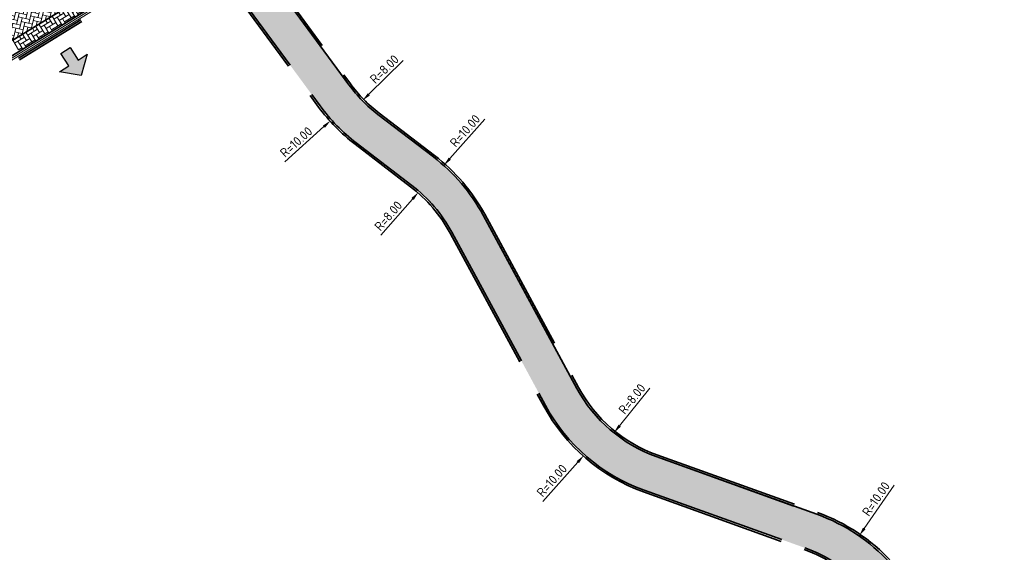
# Model space of a CAD drawing. Header units: metres. Extents: x 199937 to 201628, y 374508 to 375260.
# Tile 107 of 183: x 201317 to 201371, y 374832 to 374861. Entities that reach past the tile are written whole.
import ezdxf

# ---------------------------------------------------------------- set-up
doc = ezdxf.new("R2010")
doc.units = ezdxf.units.M
doc.linetypes.add('VH-OPSLUITBAND_100X200', pattern=[16, 8, -2, 4, -2])
doc.layers.add('000___INRIT-PIJL', color=252, linetype='Continuous')
for name, color, linetype, lineweight in [('N-WE-VH-GOOT-G', 170, 'Continuous', 35), ('N-WE-VH-KANTOPSLUITING_OPSLUITBAND_100X200-G', 150, 'VH-OPSLUITBAND_100X200', 35), ('N-WE-VH-KANTVERHARDING_STREKLAAG-G', 60, 'Continuous', 18), ('N-WE-VH-VERHARDING_BETONSTRAATSTEEN-G', 252, 'Continuous', 35), ('N-WE-VH-VERHARDING_TEGEL-A', 252, 'Continuous', 18), ('N-WE-VH-VERHARDING_TEGEL-G', 252, 'Continuous', 35), ('X-XX-AL-M-200', 7, 'Continuous', 18)]:
    doc.layers.add(name, color=color, linetype=linetype, lineweight=lineweight)
doc.layers.add('N-WE-VH-VERHARDING_BETONSTRAATSTEEN_HEIDE-A', color=7, linetype='Continuous', lineweight=0, true_color=0x986657)
doc.layers.add('N-WE-VH-VERHARDING_BETONSTRAATSTEEN_ROOD-A', color=7, linetype='Continuous', lineweight=0, true_color=0xa92c0a)
doc.styles.add('NLCS-ISO-M200-T25', font='NLCS-ISO.ttf', dxfattribs={"height": 0.5})
doc.dimstyles.new('NLCS-M200-T25-PIJL_L2_H1', dxfattribs={"dimscale": 0.2, "dimtxt": 2.5, "dimasz": 2.5, "dimexe": 2, "dimexo": 2, "dimgap": 0.7, "dimtad": 1, "dimzin": 0, "dimdsep": 46, "dimtxsty": 'NLCS-ISO-M200-T25', "dimcen": 0, "dimdle": 2, "dimclrd": 256, "dimclre": 256, "dimclrt": 256, "dimadec": 1, "dimazin": 0, "dimtfac": 1, "dimtdec": 3, "dimtofl": 0, "dimtmove": 0, "dimatfit": 3, "dimfxl": 2, "dimfxlon": 1, "dimtfillclr": 256, "dimtolj": 1, "dimtzin": 0, "dimlwd": -1, "dimlwe": -1, "dimarcsym": 0})

# ---------------------------------------------------------------- blocks, each defined once
blk = doc.blocks.new('inrit')
h = blk.add_hatch(color=256)
h.dxf.hatch_style = 1
h.paths.add_polyline_path([(0.3000000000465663, 1), (-0.300000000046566, 1), (-0.3000000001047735, 1.799999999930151), (-0.900000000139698, 1.799999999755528), (-2.328301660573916e-10, 2.599999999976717), (0.9000000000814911, 1.799999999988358), (0.2999999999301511, 1.799999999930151)])
at = {"color": 3, "flags": 128}
blk.add_lwpolyline([(0.3000000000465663, 1), (-0.300000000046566, 1), (-0.3000000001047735, 1.799999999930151), (-0.900000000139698, 1.799999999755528), (-2.328301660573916e-10, 2.599999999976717), (0.9000000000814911, 1.799999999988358), (0.2999999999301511, 1.799999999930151), (0.3000000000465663, 1)], dxfattribs=at)
blk = doc.blocks.new('*D497')
at = {"layer": 'Defpoints', "color": 0, "transparency": 16777216}
for p in [(201362.7086830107, 374832.6437026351), (201357.0263661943, 374824.4150164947)]:
    blk.add_point(p, dxfattribs=at)
at = {"layer": 'X-XX-AL-M-200', "transparency": 16777216}
blk.add_line((201364.6293060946, 374835.4249985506), (201362.9927988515, 374833.0551369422), dxfattribs=at)
blk.add_solid([(201362.924226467, 374833.1024895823), (201363.061371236, 374833.0077843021), (201362.7086830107, 374832.6437026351)], dxfattribs=at)
at = {"layer": 'X-XX-AL-M-200', "transparency": 16777216, "insert": (201363.632191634, 374834.6673952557), "char_height": 0.5, "attachment_point": 5, "rotation": 55.37299263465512, "style": 'NLCS-ISO-M200-T25', "bg_fill": 3, "box_fill_scale": 1.1, "bg_fill_color": 256, "bg_fill_true_color": 13158600, "bg_fill_transparency": 0}
blk.add_mtext('\\A1;R=10.00', dxfattribs=at)
blk = doc.blocks.new('*D498')
at = {"layer": 'Defpoints', "color": 0, "transparency": 16777216}
for p in [(201354.3273647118, 374844.5110963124), (201349.3139901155, 374838.2768301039)]:
    blk.add_point(p, dxfattribs=at)
at = {"layer": 'X-XX-AL-M-200', "transparency": 16777216}
blk.add_line((201351.2754729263, 374840.715986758), (201349.6273260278, 374838.666471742), dxfattribs=at)
blk.add_solid([(201349.5623857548, 374838.718694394), (201349.6922663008, 374838.61424909), (201349.3139901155, 374838.2768301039)], dxfattribs=at)
at = {"layer": 'X-XX-AL-M-200', "transparency": 16777216, "insert": (201350.3041469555, 374840.1304520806), "char_height": 0.5, "attachment_point": 5, "rotation": 51.19499959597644, "style": 'NLCS-ISO-M200-T25', "bg_fill": 3, "box_fill_scale": 1.1, "bg_fill_color": 256, "bg_fill_true_color": 13158600, "bg_fill_transparency": 0}
blk.add_mtext('\\A1;R=8.00', dxfattribs=at)
blk = doc.blocks.new('*D499')
at = {"layer": 'Defpoints', "color": 0, "transparency": 16777216}
for p in [(201354.3273647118, 374844.5110963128), (201347.6739959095, 374837.0456637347)]:
    blk.add_point(p, dxfattribs=at)
at = {"layer": 'X-XX-AL-M-200', "transparency": 16777216}
blk.add_line((201345.4251572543, 374834.5223475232), (201347.3413274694, 374836.6723921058), dxfattribs=at)
at = {"layer": 'X-XX-AL-M-200', "transparency": 16777216, "insert": (201345.9257562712, 374835.6702153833), "char_height": 0.5, "attachment_point": 5, "rotation": 48.291824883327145, "style": 'NLCS-ISO-M200-T25', "bg_fill": 3, "box_fill_scale": 1.1, "bg_fill_color": 256, "bg_fill_true_color": 13158600, "bg_fill_transparency": 0}
blk.add_mtext('\\A1;R=10.00', dxfattribs=at)
at = {"layer": 'X-XX-AL-M-200', "transparency": 16777216}
blk.add_solid([(201347.2791155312, 374836.7278368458), (201347.4035394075, 374836.6169473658), (201347.6739959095, 374837.0456637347)], dxfattribs=at)
blk = doc.blocks.new('*D500')
at = {"layer": 'Defpoints', "color": 0, "transparency": 16777216}
for p in [(201338.6443690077, 374851.4269386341), (201333.3760777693, 374845.4065476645)]:
    blk.add_point(p, dxfattribs=at)
at = {"layer": 'X-XX-AL-M-200', "transparency": 16777216}
blk.add_line((201336.5831500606, 374849.0714606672), (201338.3151008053, 374851.0506641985), dxfattribs=at)
blk.add_solid([(201338.2523883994, 374851.1055422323), (201338.3778132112, 374850.9957861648), (201338.6443690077, 374851.4269386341)], dxfattribs=at)
at = {"layer": 'X-XX-AL-M-200', "transparency": 16777216, "insert": (201336.9909972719, 374850.1297544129), "char_height": 0.5, "attachment_point": 5, "rotation": 48.81165399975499, "style": 'NLCS-ISO-M200-T25', "bg_fill": 3, "box_fill_scale": 1.1, "bg_fill_color": 256, "bg_fill_true_color": 13158600, "bg_fill_transparency": 0}
blk.add_mtext('\\A1;R=8.00', dxfattribs=at)
blk = doc.blocks.new('*D501')
at = {"layer": 'Defpoints', "color": 0, "transparency": 16777216}
for p in [(201340.0185277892, 374852.8816970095), (201333.3760777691, 374845.4065476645)]:
    blk.add_point(p, dxfattribs=at)
at = {"layer": 'X-XX-AL-M-200', "transparency": 16777216}
blk.add_line((201342.263675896, 374855.4082974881), (201340.3506502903, 374853.2554544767), dxfattribs=at)
blk.add_solid([(201340.2883573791, 374853.3108082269), (201340.4129432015, 374853.2001007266), (201340.0185277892, 374852.8816970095)], dxfattribs=at)
at = {"layer": 'X-XX-AL-M-200', "transparency": 16777216, "insert": (201341.1816935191, 374854.7778102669), "char_height": 0.5, "attachment_point": 5, "rotation": 48.375569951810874, "style": 'NLCS-ISO-M200-T25', "bg_fill": 3, "box_fill_scale": 1.1, "bg_fill_color": 256, "bg_fill_true_color": 13158600, "bg_fill_transparency": 0}
blk.add_mtext('\\A1;R=10.00', dxfattribs=at)
blk = doc.blocks.new('*D502')
at = {"layer": 'Defpoints', "color": 0, "transparency": 16777216}
for p in [(201341.2876594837, 374862.0200479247), (201335.5730172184, 374856.4215781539)]:
    blk.add_point(p, dxfattribs=at)
at = {"layer": 'X-XX-AL-M-200', "transparency": 16777216}
blk.add_line((201337.8088710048, 374858.6119794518), (201335.93018236, 374856.7714825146), dxfattribs=at)
blk.add_solid([(201335.8718649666, 374856.8310100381), (201335.9884997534, 374856.711954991), (201335.5730172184, 374856.4215781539)], dxfattribs=at)
at = {"layer": 'X-XX-AL-M-200', "transparency": 16777216, "insert": (201336.7751838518, 374858.1452719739), "char_height": 0.5, "attachment_point": 5, "rotation": 44.411659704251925, "style": 'NLCS-ISO-M200-T25', "bg_fill": 3, "box_fill_scale": 1.1, "bg_fill_color": 256, "bg_fill_true_color": 13158600, "bg_fill_transparency": 0}
blk.add_mtext('\\A1;R=8.00', dxfattribs=at)
blk = doc.blocks.new('*D503')
at = {"layer": 'Defpoints', "color": 0, "transparency": 16777216}
for p in [(201341.2876594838, 374862.0200479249), (201333.8481164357, 374855.3377429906)]:
    blk.add_point(p, dxfattribs=at)
at = {"layer": 'X-XX-AL-M-200', "transparency": 16777216}
blk.add_line((201331.3335508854, 374853.0791239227), (201333.4761392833, 374855.0036277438), dxfattribs=at)
blk.add_solid([(201333.4204534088, 374855.0656239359), (201333.5318251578, 374854.9416315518), (201333.8481164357, 374855.3377429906)], dxfattribs=at)
at = {"layer": 'X-XX-AL-M-200', "transparency": 16777216, "insert": (201331.9582466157, 374854.1644603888), "char_height": 0.5, "attachment_point": 5, "rotation": 41.93063990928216, "style": 'NLCS-ISO-M200-T25', "bg_fill": 3, "box_fill_scale": 1.1, "bg_fill_color": 256, "bg_fill_true_color": 13158600, "bg_fill_transparency": 0}
blk.add_mtext('\\A1;R=10.00', dxfattribs=at)

msp = doc.modelspace()

# ---------------------------------------------------------------- hatches: boundary and pattern name
at = {"layer": 'N-WE-VH-VERHARDING_BETONSTRAATSTEEN_HEIDE-A', "true_color": 0x986657}
h = msp.add_hatch(dxfattribs=at)
h.set_pattern_fill('AVH-HEI_BSS_KEIFRMT_KEPER-SO', color=25, scale=2, angle=121.4598127, pattern_type=2)
h.set_pattern_definition([(121.4598127, (201314.6034676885, 374862.7809668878), (-0.2887304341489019, 0.06953226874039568), [0.63, -0.21]), (31.45981269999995, (201314.2452049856, 374862.5617687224), (-0.2887304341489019, 0.06953226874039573), [0.63, -0.21])])
h.paths.add_polyline_path([(201325.3732108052, 374864.3516477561), (201325.0078678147, 374864.9487730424), (201316.472344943, 374859.7264293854), (201316.8376911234, 374859.1292988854)])
at = {"layer": 'N-WE-VH-VERHARDING_BETONSTRAATSTEEN_ROOD-A'}
h = msp.add_hatch(dxfattribs=at)
h.set_pattern_fill('AVH-ROO_BSS_KEIFRMT_KEPER-SO', color=36, scale=2, angle=76.45981270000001, pattern_type=2)
h.set_pattern_definition([(76.45981270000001, (0, 0), (-0.1549965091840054, 0.2533299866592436), [0.63, -0.21]), (346.4598127, (-0.4083264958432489, 0.09833347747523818), (-0.1549965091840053, 0.2533299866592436), [0.63, -0.21])])
h.paths.add_polyline_path([(201323.1389905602, 374868.0033105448), (201314.6034676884, 374862.7809668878), (201316.472344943, 374859.7264293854), (201325.0078678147, 374864.9487730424)])
at = {"layer": 'N-WE-VH-VERHARDING_TEGEL-A'}
h = msp.add_hatch(dxfattribs=at)
h.set_pattern_fill('AVH-TEGEL_300X300_HALFST-SO', color=256, scale=5, angle=121.4598127, pattern_type=2)
h.set_pattern_definition([(121.4598127, (0, 0), (-0.2845210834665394, 0.1776168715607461), [0.3, -0.3]), (211.4598127, (0, 0), (0.156570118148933, -0.2559019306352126), [])])
edge = h.paths.add_edge_path()
edge.add_line((201362.9538481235, 374829.8618006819), (201368.7424105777, 374823.5623773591))
edge.add_line((201368.7424105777, 374823.5623773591), (201370.3904155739, 374824.6509059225))
edge.add_line((201370.3904155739, 374824.6509059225), (201364.3896977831, 374831.1812080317))
edge.add_arc((201357.0263661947, 374824.4150164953), 9.999999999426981, 42.58001335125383, 70.23827056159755)
edge.add_line((201360.407460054, 374833.8260846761), (201351.6224896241, 374836.9822417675))
edge.add_arc((201354.3273647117, 374844.5110963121), 7.999999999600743, 208.4206222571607, 250.2382705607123, ccw=False)
edge.add_line((201347.2915461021, 374840.7035700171), (201342.1708510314, 374850.1659555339))
edge.add_arc((201333.3760777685, 374845.406547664), 10.00000000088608, 28.42062226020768, 52.55025103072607)
edge.add_line((201339.4567316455, 374853.345417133), (201336.4231363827, 374855.66895235))
edge.add_arc((201341.2876594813, 374862.0200479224), 7.999999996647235, 216.2730683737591, 232.55025103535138, ccw=False)
edge.add_line((201334.8380077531, 374857.2869736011), (201328.564725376, 374865.83543149))
edge.add_line((201328.564725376, 374865.83543149), (201326.8954761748, 374864.8141240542))
edge.add_line((201326.8954761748, 374864.8141240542), (201333.2659051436, 374856.1332867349))
edge.add_arc((201341.2876594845, 374862.0200479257), 9.95000000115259, 216.2730683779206, 232.5502510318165)
edge.add_line((201335.2374088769, 374854.1208728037), (201338.2710041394, 374851.7973375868))
edge.add_arc((201333.3760777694, 374845.4065476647), 8.049999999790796, 28.4206222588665, 52.5502510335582, ccw=False)
edge.add_line((201340.4558702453, 374849.2378709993), (201345.5765653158, 374839.7754854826))
edge.add_arc((201354.3273647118, 374844.5110963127), 9.950000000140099, 208.4206222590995, 250.2382705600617)
edge.add_line((201350.9631763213, 374835.1470834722), (201359.7481467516, 374831.9909263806))
edge.add_arc((201357.0263661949, 374824.4150164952), 8.049999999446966, 42.58001335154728, 70.23827056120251, ccw=False)

# ---------------------------------------------------------------- linework, layer by layer
at = {"layer": 'N-WE-VH-GOOT-G'}
msp.add_lwpolyline([(201423.4938883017, 374976.3360935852), (201375.6344225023, 374947.1921910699, 0.4151383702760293), (201373.5405975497, 374938.5177195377), (201384.8574781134, 374920.0647630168, -0.3576593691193), (201382.8331650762, 374905.3633693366), (201368.4019011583, 374891.9999619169, -0.05974647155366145), (201359.3957643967, 374885.1679133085), (201315.1316788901, 374858.0854970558)], format="xyb", dxfattribs=at)
at = {"layer": 'N-WE-VH-KANTOPSLUITING_OPSLUITBAND_100X200-G'}
for points in [[(201328.7256171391, 374866.0511033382), (201315.3391798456, 374857.8607936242), (201304.8435285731, 374851.4315043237), (201269.6454283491, 374829.9426618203, 0.3868620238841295), (201266.6238650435, 374819.6072668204), (201287.1270752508, 374777.5746478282, 0.4537125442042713), (201295.841836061, 374775.2087896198), (201313.1054015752, 374786.6875176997), (201328.8999947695, 374797.1261028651)], [(201328.7778071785, 374865.9658026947), (201315.3913698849, 374857.7754929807), (201304.8957001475, 374851.3461923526), (201269.697536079, 374829.8573108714, 0.3868620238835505), (201266.7137423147, 374819.651108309), (201287.216952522, 374777.6184893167, 0.4537125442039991), (201295.7864673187, 374775.2920620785), (201313.050148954, 374786.7708673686), (201328.8448584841, 374797.2095294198, -6.668934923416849e-05), (201328.8448807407, 374797.2095441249)], [(201328.564725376, 374865.83543149), (201334.838007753, 374857.2869736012, 0.07114226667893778), (201336.4231363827, 374855.66895235), (201339.4567316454, 374853.3454171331, -0.1056761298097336), (201342.1708510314, 374850.1659555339), (201347.2915461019, 374840.7035700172, 0.184516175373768), (201351.6224896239, 374836.9822417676), (201360.407460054, 374833.8260846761, -0.1212712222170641), (201364.3896977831, 374831.1812080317), (201370.390415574, 374824.6509059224)], [(201328.6503278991, 374865.8878062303), (201334.9186283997, 374857.3461370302, 0.07114226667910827), (201336.4839429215, 374855.7483410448), (201339.5175381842, 374853.4248058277, -0.1056761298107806), (201342.2587987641, 374850.2135496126), (201347.3794938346, 374840.7511640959, 0.1845161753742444), (201351.6563005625, 374837.0763524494), (201360.4412709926, 374833.9201953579, -0.1212712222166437), (201364.463331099, 374831.2488699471), (201370.4640488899, 374824.7185678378)], [(201326.8073827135, 374864.7651436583), (201333.1852844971, 374856.0741233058, 0.07114226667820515), (201335.1766023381, 374854.041484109), (201338.2101976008, 374851.717948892, -0.1056761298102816), (201340.3679225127, 374849.1902769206), (201345.4886175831, 374839.727891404, 0.1845161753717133), (201350.9293653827, 374835.0529727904), (201359.7143358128, 374831.8968156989, -0.1212712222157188), (201362.8802148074, 374829.7941387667), (201368.7318684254, 374823.4260562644)], [(201326.8929852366, 374864.8175183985), (201333.2659051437, 374856.1332867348, 0.07114226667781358), (201335.2374088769, 374854.1208728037), (201338.2710041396, 374851.7973375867, -0.10567612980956), (201340.4558702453, 374849.2378709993), (201345.5765653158, 374839.7754854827, 0.1845161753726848), (201350.9631763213, 374835.1470834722), (201359.7481467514, 374831.9909263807, -0.1212712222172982), (201362.9538481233, 374829.861800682), (201368.8055017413, 374823.4937181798)]]:
    msp.add_lwpolyline(points, format="xyb", dxfattribs=at)
at = {"layer": 'N-WE-VH-KANTVERHARDING_STREKLAAG-G'}
for points in [[(201423.546284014, 374976.2509179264), (201375.6864328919, 374947.1067807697, 0.4151383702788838), (201373.625843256, 374938.5699992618), (201384.9427238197, 374920.117042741, -0.3576593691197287), (201382.9011089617, 374905.2899961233), (201368.4706273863, 374891.927313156, -0.05973571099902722), (201359.44712545, 374885.0821054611), (201315.2347997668, 374858.0313949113)], [(201423.5986797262, 374976.1657422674), (201375.7384432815, 374947.0213704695, 0.4151383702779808), (201373.7110889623, 374938.622278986), (201385.027969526, 374920.1693224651, -0.357659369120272), (201382.9690528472, 374905.2166229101), (201368.5393527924, 374891.8546636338, -0.05972498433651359), (201359.4984873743, 374884.9962981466), (201315.2869898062, 374857.9460942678)]]:
    msp.add_lwpolyline(points, format="xyb", dxfattribs=at)
at = {"layer": 'N-WE-VH-VERHARDING_BETONSTRAATSTEEN-G'}
msp.add_lwpolyline([(201314.6034676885, 374862.7809668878), (201316.472344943, 374859.7264293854), (201325.0078678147, 374864.9487730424)], dxfattribs=at)
at = {"layer": 'N-WE-VH-VERHARDING_TEGEL-G'}
msp.add_lwpolyline([(201328.564725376, 374865.83543149), (201334.838007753, 374857.2869736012, 0.07114226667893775), (201336.4231363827, 374855.66895235), (201339.4567316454, 374853.3454171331, -0.105676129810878), (201342.1708510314, 374850.1659555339), (201347.2915461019, 374840.7035700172, 0.184516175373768), (201351.6224896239, 374836.9822417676), (201360.407460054, 374833.8260846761, -0.1212712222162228), (201364.3896977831, 374831.1812080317), (201370.390415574, 374824.6509059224)], format="xyb", dxfattribs=at)

# ---------------------------------------------------------------- block references
at = {"layer": '000___INRIT-PIJL', "rotation": 212.2911669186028}
msp.add_blockref('inrit', (201318.8266983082, 374860.0038143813), dxfattribs=at)

# ---------------------------------------------------------------- next in the draw order: dimensions: what is measured, and where the dimension line sits
at = {"layer": 'X-XX-AL-M-200'}
for center, mpoint, picture, middle in [((201341.2876594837, 374862.0200479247), (201335.5730172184, 374856.4215781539), '*D502', (201337.0481092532, 374857.8666831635)), ((201333.3760777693, 374845.4065476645), (201338.6443690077, 374851.4269386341), '*D500', (201337.2844913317, 374849.8729252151)), ((201354.3273647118, 374844.5110963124), (201349.3139901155, 374838.2768301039), '*D498', (201350.6080674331, 374839.886050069))]:
    dim = msp.add_radius_dim(center=center, mpoint=mpoint, dimstyle='NLCS-M200-T25-PIJL_L2_H1', override={"dimpost": 'R=<>', "dimtfill": 1}, dxfattribs=at)
    dim.commit()
    dim.dimension.update_dxf_attribs({"geometry": picture, "text_midpoint": middle, "dimtype": 164})
dim = msp.add_radius_dim(center=(201357.0263661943, 374824.4150164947), mpoint=(201362.7086830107, 374832.6437026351), dimstyle='NLCS-M200-T25-PIJL_L2_H1', override={"dimpost": 'R=<>', "dimtfill": 1}, dxfattribs=at)
dim.commit()
dim.dimension.update_dxf_attribs({"geometry": '*D497', "text_midpoint": (201363.632191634, 374834.6673952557)})

# ---------------------------------------------------------------- next in the draw order: dimensions: what is measured, and where the dimension line sits
for center, mpoint, picture, middle in [((201333.3760777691, 374845.4065476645), (201340.0185277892, 374852.8816970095), '*D501', (201341.1816935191, 374854.7778102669)), ((201354.3273647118, 374844.5110963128), (201347.6739959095, 374837.0456637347), '*D499', (201345.9257562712, 374835.6702153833))]:
    dim = msp.add_radius_dim(center=center, mpoint=mpoint, dimstyle='NLCS-M200-T25-PIJL_L2_H1', override={"dimpost": 'R=<>', "dimtfill": 1}, dxfattribs=at)
    dim.commit()
    dim.dimension.update_dxf_attribs({"geometry": picture, "text_midpoint": middle})

# ---------------------------------------------------------------- next in the draw order: dimensions: what is measured, and where the dimension line sits
dim = msp.add_radius_dim(center=(201341.2876594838, 374862.0200479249), mpoint=(201333.8481164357, 374855.3377429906), dimstyle='NLCS-M200-T25-PIJL_L2_H1', override={"dimpost": 'R=<>', "dimtfill": 1}, dxfattribs=at)
dim.commit()
dim.dimension.update_dxf_attribs({"geometry": '*D503', "text_midpoint": (201331.9582466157, 374854.1644603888)})

doc.saveas('drawing.dxf')
